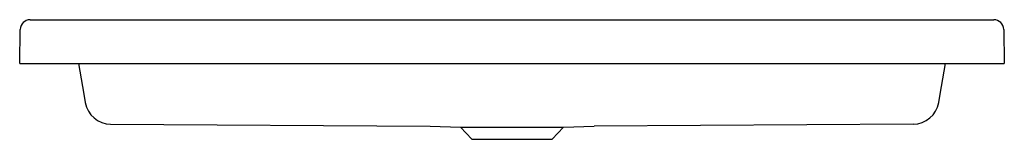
# Model space of a CAD drawing. Header units: millimetres. Extents: x 5046.886 to 5047.788, y 3078.79 to 3078.899.
import ezdxf

# ---------------------------------------------------------------- set-up
doc = ezdxf.new("R2010")
doc.units = ezdxf.units.MM
doc.layers.add('SANINDUSA', color=3, linetype='Continuous')

msp = doc.modelspace()

# ---------------------------------------------------------------- linework, layer by layer
at = {"layer": 'SANINDUSA'}
for p, q in [((5046.89595, 3078.89894), (5047.77826, 3078.89894)), ((5046.88641, 3078.85894), (5046.88695, 3078.8901)), ((5047.78726, 3078.8901), (5047.78781, 3078.85894)), ((5046.88641, 3078.85894), (5046.89141, 3078.85894)), ((5046.89141, 3078.85894), (5047.78281, 3078.85894)), ((5046.9401, 3078.85894), (5046.94505, 3078.83088)), ((5047.72917, 3078.83089), (5047.73412, 3078.85894)), ((5047.78281, 3078.85894), (5047.78781, 3078.85894)), ((5046.94505, 3078.83088), (5046.9464, 3078.82318)), ((5047.72781, 3078.8232), (5047.72917, 3078.83089)), ((5046.96966, 3078.8033), (5047.26233, 3078.80157)), ((5047.26233, 3078.80157), (5047.29001, 3078.8006)), ((5047.29001, 3078.8006), (5047.30037, 3078.7895)), ((5047.29001, 3078.8006), (5047.33711, 3078.8006)), ((5047.33711, 3078.8006), (5047.3842, 3078.8006)), ((5047.37385, 3078.7895), (5047.3842, 3078.8006)), ((5047.3842, 3078.8006), (5047.41218, 3078.80158)), ((5047.70446, 3078.8033), (5047.41218, 3078.80158)), ((5047.30037, 3078.7895), (5047.33711, 3078.7895)), ((5047.33711, 3078.7895), (5047.37385, 3078.7895))]:
    msp.add_line(p, q, dxfattribs=at)
for centre, radius, start, end in [((5046.89595, 3078.88994), 0.009, 90, 179), ((5047.77826, 3078.88994), 0.009, 1, 90), ((5046.97005, 3078.8273), 0.024, 189.99944, 269.06828), ((5047.70417, 3078.82729), 0.024, 270.69338, 350.00018)]:
    msp.add_arc(centre, radius, start, end, dxfattribs=at)

doc.saveas('drawing.dxf')
